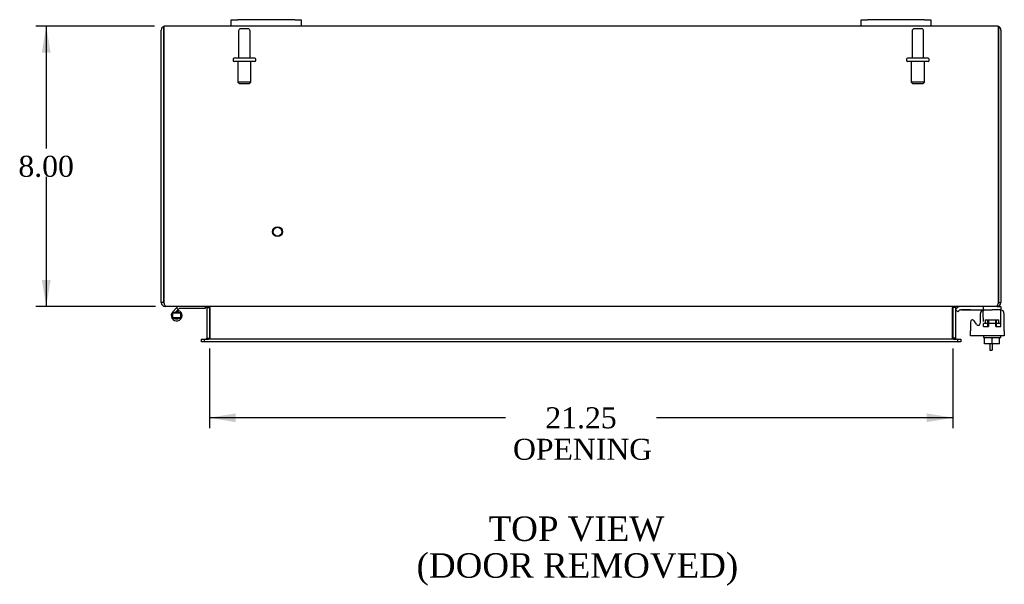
# Model space of a CAD drawing. Header units: inches. Extents: x 4 to 147, y 4 to 97.
# Tile 4 of 8: x 30 to 59, y 67 to 83. Entities that reach past the tile are written whole.
import ezdxf
from ezdxf.enums import TextEntityAlignment as Align

# ---------------------------------------------------------------- set-up
doc = ezdxf.new("R2010")
doc.units = ezdxf.units.IN
doc.header["$MEASUREMENT"] = 0
for name, color, linetype in [('COM40153-1', 7, 'CONTINUOUS'), ('COM42667', 7, 'CONTINUOUS'), ('COM42780', 7, 'CONTINUOUS'), ('COM48440', 7, 'CONTINUOUS'), ('DEFAULT', 7, 'CONTINUOUS'), ('FET07710', 7, 'CONTINUOUS'), ('HNG10620-20B', 7, 'CONTINUOUS'), ('HNG10620-20P', 7, 'CONTINUOUS'), ('SCC19011', 7, 'CONTINUOUS'), ('STD21878', 7, 'CONTINUOUS'), ('STD26094', 7, 'CONTINUOUS'), ('WAF25035', 7, 'CONTINUOUS')]:
    doc.layers.add(name, color=color, linetype=linetype)
doc.styles.add('SEACAD_TIMES_NEW_ROMAN', font='times.ttf')

# ---------------------------------------------------------------- blocks, each defined once
blk = doc.blocks.new('GDIMGGROUP4')
at = {"layer": 'DEFAULT', "linetype": 'Continuous'}
for points in [[(31.052, 81.755), (31.302, 81.755), (31.177, 82.505)], [(31.052, 75.255), (31.177, 74.505), (31.302, 75.255)]]:
    blk.add_hatch(color=136, dxfattribs=at).paths.add_polyline_path(points)
at = {"layer": 'DEFAULT', "color": 136, "linetype": 'Continuous'}
for p, q in [((34.274, 82.505), (30.877, 82.505)), ((31.177, 82.505), (31.177, 79.015)), ((31.177, 78.205), (31.177, 74.505)), ((34.3, 74.505), (30.877, 74.505))]:
    blk.add_line(p, q, dxfattribs=at)
at = {"layer": 'DEFAULT', "color": 136, "linetype": 'Continuous', "style": 'SEACAD_TIMES_NEW_ROMAN'}
blk.add_text('8.00', height=0.6, dxfattribs=at).set_placement((30.381, 78.805), align=Align.TOP_LEFT)
blk = doc.blocks.new('GDIMGGROUP18')
at = {"layer": 'DEFAULT', "linetype": 'Continuous'}
for points in [[(36.591, 71.198), (36.591, 71.448), (35.841, 71.323)], [(56.341, 71.198), (57.091, 71.323), (56.341, 71.448)]]:
    blk.add_hatch(color=136, dxfattribs=at).paths.add_polyline_path(points)
at = {"layer": 'DEFAULT', "color": 136, "linetype": 'Continuous'}
for p, q in [((35.841, 73.3), (35.841, 71.023)), ((57.091, 73.3), (57.091, 71.023)), ((44.309, 71.323), (35.841, 71.323)), ((57.091, 71.323), (48.624, 71.323))]:
    blk.add_line(p, q, dxfattribs=at)
at = {"layer": 'DEFAULT', "color": 136, "linetype": 'Continuous', "style": 'SEACAD_TIMES_NEW_ROMAN'}
for s, p in [('21.25', (45.443, 71.623)), ('OPENING', (44.519, 70.723))]:
    blk.add_text(s, height=0.6, dxfattribs=at).set_placement(p, align=Align.TOP_LEFT)

msp = doc.modelspace()

# ---------------------------------------------------------------- linework, layer by layer
at = {"layer": 'COM40153-1', "color": 7}
for p, q in [((58.144, 73.433), (58.144, 73.255)), ((58.144, 73.255), (58.216, 73.255)), ((58.216, 73.433), (58.216, 73.255))]:
    msp.add_line(p, q, dxfattribs=at)
at = {"layer": 'COM42667', "color": 7}
for p, q in [((57.592, 74.058), (57.592, 73.802)), ((57.766, 73.993), (57.703, 74.09)), ((57.876, 74.285), (57.876, 74.025)), ((58.562, 73.802), (58.562, 74.285)), ((57.592, 73.659), (57.592, 73.802)), ((58.562, 73.802), (58.562, 73.659)), ((58.562, 73.659), (57.592, 73.659))]:
    msp.add_line(p, q, dxfattribs=at)
for centre, radius, start, end in [((58.001, 74.285), 0.125, 90, 180), ((58.437, 74.285), 0.125, 0, 90), ((57.652, 74.058), 0.06, 32.8455, 180), ((57.816, 74.025), 0.06, 212.8455, 0)]:
    msp.add_arc(centre, radius, start, end, dxfattribs=at)
at = {"layer": 'COM42780', "color": 7}
for p, q in [((57.163, 74.413), (57.214, 74.463)), ((57.163, 74.413), (57.231, 74.345)), ((57.231, 74.345), (57.281, 74.396)), ((57.315, 74.41), (58.213, 74.41)), ((57.348, 74.411), (57.348, 74.41)), ((57.348, 74.411), (57.408, 74.411)), ((57.408, 74.411), (57.408, 74.41)), ((57.408, 74.411), (57.437, 74.411)), ((57.437, 74.411), (57.437, 74.41)), ((57.437, 74.411), (57.598, 74.411)), ((57.549, 74.411), (57.549, 74.41)), ((57.598, 74.411), (57.598, 74.41)), ((57.963, 74.364), (57.963, 74.489)), ((58.463, 74.41), (58.213, 74.41)), ((58.358, 74.505), (58.463, 74.505)), ((58.463, 74.505), (58.463, 74.41)), ((58.463, 74.407), (58.463, 74.41)), ((58.463, 74.363), (58.463, 74.407)), ((58.463, 74.073), (58.463, 74.363)), ((57.963, 74.028), (58.463, 74.028)), ((57.963, 73.933), (57.963, 74.019)), ((58.018, 74.123), (58.408, 74.123)), ((58.018, 74.123), (58.018, 74.028)), ((58.088, 73.933), (58.088, 74.123)), ((58.107, 74.123), (58.107, 73.933)), ((58.32, 73.933), (58.32, 74.123)), ((58.338, 73.933), (58.338, 74.123)), ((58.408, 74.028), (58.408, 74.123)), ((58.463, 73.933), (58.463, 74.073)), ((57.963, 73.933), (58.107, 73.933)), ((58.32, 73.933), (58.421, 73.933)), ((58.434, 73.933), (58.463, 73.933))]:
    msp.add_line(p, q, dxfattribs=at)
for radius in [0.143, 0.048]:
    msp.add_arc((57.315, 74.362), radius, 90, 135, dxfattribs=at)
msp.add_ellipse((57.713, 73.405), major_axis=(0, 14.322), ratio=0.017455, start_param=-1.524085, end_param=-1.503851, dxfattribs=at)
msp.add_open_spline([(57.96, 74.402), (57.96, 74.404), (57.959, 74.405), (57.958, 74.409), (57.956, 74.41), (57.955, 74.41)], degree=3, knots=[0.6179659, 0.6179659, 0.6179659, 0.6179659, 0.75, 0.75, 1, 1, 1, 1], dxfattribs=at)
at = {"layer": 'COM48440', "color": 7}
for p, q in [((34.538, 82.397), (34.538, 82.499)), ((34.538, 82.499), (34.538, 82.397)), ((36.466, 82.505), (34.574, 82.505)), ((54.466, 82.505), (38.466, 82.505)), ((58.358, 82.505), (56.466, 82.505)), ((58.394, 82.397), (58.394, 82.499)), ((58.394, 82.499), (58.394, 82.397)), ((34.466, 74.613), (34.466, 82.397)), ((34.538, 82.397), (34.538, 74.613)), ((34.538, 74.613), (34.538, 82.397)), ((58.394, 74.613), (58.394, 82.397)), ((58.394, 82.397), (58.394, 74.613)), ((58.466, 82.397), (58.466, 74.613)), ((34.538, 74.613), (34.466, 74.613)), ((58.394, 74.613), (58.466, 74.613)), ((34.574, 74.529), (34.574, 74.505)), ((34.599, 74.505), (34.574, 74.505)), ((58.333, 74.505), (34.6, 74.505)), ((35.769, 74.469), (35.769, 73.6)), ((35.769, 74.469), (35.841, 74.469)), ((35.841, 74.469), (35.841, 73.6)), ((35.855, 74.469), (35.855, 73.6)), ((57.078, 73.6), (57.078, 74.469)), ((57.163, 74.469), (57.091, 74.469)), ((57.091, 74.469), (57.091, 73.6)), ((57.163, 74.469), (57.163, 73.6)), ((58.358, 74.505), (58.334, 74.505)), ((58.358, 74.529), (58.358, 74.505)), ((35.611, 73.492), (35.611, 73.564)), ((35.611, 73.564), (35.687, 73.564)), ((35.687, 73.492), (35.611, 73.492)), ((35.695, 73.564), (35.687, 73.564)), ((35.695, 73.492), (35.687, 73.492)), ((35.695, 73.564), (35.74, 73.564)), ((35.695, 73.564), (35.695, 73.492)), ((35.74, 73.492), (35.695, 73.492)), ((57.193, 73.564), (35.74, 73.564)), ((57.193, 73.492), (35.74, 73.492)), ((35.769, 73.6), (35.841, 73.6)), ((57.163, 73.6), (57.091, 73.6)), ((57.193, 73.564), (57.238, 73.564)), ((57.238, 73.492), (57.193, 73.492)), ((57.238, 73.564), (57.245, 73.564)), ((57.238, 73.492), (57.238, 73.564)), ((57.238, 73.492), (57.245, 73.492)), ((57.245, 73.564), (57.321, 73.564)), ((57.321, 73.492), (57.245, 73.492)), ((57.321, 73.564), (57.321, 73.492))]:
    msp.add_line(p, q, dxfattribs=at)
for centre, radius, start, end in [((34.574, 82.397), 0.108, 109.4712, 180), ((34.574, 82.397), 0.108, 90, 109.4712), ((58.358, 82.397), 0.108, 70.5288, 90), ((58.358, 82.397), 0.108, 0, 70.5288), ((34.574, 74.613), 0.108, 180, 270), ((34.574, 74.613), 0.036, 180, 218.7233), ((58.358, 74.613), 0.108, 270, 0), ((58.358, 74.613), 0.036, 321.2767, 0), ((35.733, 74.469), 0.036, 0, 90), ((35.733, 74.469), 0.108, 0, 10.3965), ((57.199, 74.469), 0.108, 169.6031, 180), ((57.199, 74.469), 0.036, 90, 180), ((35.733, 73.6), 0.036, 270, 0), ((35.733, 73.6), 0.108, 349.6015, 0), ((57.199, 73.6), 0.108, 180, 190.3994), ((57.199, 73.6), 0.036, 180, 270)]:
    msp.add_arc(centre, radius, start, end, dxfattribs=at)
for centre, start_param, end_param in [((34.574, 82.397), 3.141593, 3.48143), ((58.358, 82.397), 2.801756, 3.141593)]:
    msp.add_ellipse(centre, major_axis=(0, -0.108), ratio=0.997813, start_param=start_param, end_param=end_param, dxfattribs=at)
for points, knots in [([(34.6, 74.505), (34.595, 74.505), (34.59, 74.508), (34.58, 74.518), (34.574, 74.526), (34.564, 74.546), (34.559, 74.558), (34.549, 74.585), (34.544, 74.599), (34.538, 74.613)], [0, 0, 0, 0, 0.25, 0.25, 0.5, 0.5, 0.75, 0.75, 1, 1, 1, 1]), ([(58.394, 74.613), (58.389, 74.599), (58.384, 74.585), (58.374, 74.558), (58.369, 74.546), (58.358, 74.526), (58.353, 74.518), (58.343, 74.508), (58.338, 74.505), (58.333, 74.505)], [0, 0, 0, 0, 0.25, 0.25, 0.5, 0.5, 0.75, 0.75, 1, 1, 1, 1]), ([(35.855, 74.469), (35.855, 74.471), (35.854, 74.473), (35.853, 74.476), (35.852, 74.478), (35.848, 74.482), (35.844, 74.485), (35.836, 74.49), (35.831, 74.492), (35.822, 74.495), (35.817, 74.497), (35.803, 74.5), (35.793, 74.502), (35.772, 74.504), (35.762, 74.505), (35.751, 74.505)], [0, 0, 0, 0, 0.0625, 0.0625, 0.125, 0.125, 0.25, 0.25, 0.375, 0.375, 0.5, 0.5, 0.75, 0.75, 1, 1, 1, 1]), ([(57.181, 74.505), (57.171, 74.505), (57.161, 74.504), (57.14, 74.502), (57.13, 74.5), (57.115, 74.497), (57.111, 74.495), (57.101, 74.492), (57.097, 74.49), (57.089, 74.485), (57.085, 74.482), (57.081, 74.478), (57.08, 74.476), (57.078, 74.473), (57.078, 74.471), (57.078, 74.469)], [0, 0, 0, 0, 0.25, 0.25, 0.5, 0.5, 0.625, 0.625, 0.75, 0.75, 0.875, 0.875, 0.9375, 0.9375, 1, 1, 1, 1]), ([(35.751, 73.564), (35.762, 73.564), (35.772, 73.564), (35.793, 73.567), (35.803, 73.568), (35.817, 73.572), (35.822, 73.573), (35.831, 73.577), (35.836, 73.579), (35.844, 73.584), (35.848, 73.586), (35.852, 73.591), (35.853, 73.593), (35.854, 73.596), (35.855, 73.598), (35.855, 73.6)], [0, 0, 0, 0, 0.25, 0.25, 0.5, 0.5, 0.625, 0.625, 0.75, 0.75, 0.875, 0.875, 0.9375, 0.9375, 1, 1, 1, 1]), ([(57.078, 73.6), (57.078, 73.598), (57.078, 73.596), (57.08, 73.593), (57.081, 73.591), (57.085, 73.586), (57.089, 73.584), (57.097, 73.579), (57.101, 73.577), (57.111, 73.573), (57.115, 73.572), (57.13, 73.568), (57.14, 73.567), (57.161, 73.564), (57.171, 73.564), (57.181, 73.564)], [0, 0, 0, 0, 0.0625, 0.0625, 0.125, 0.125, 0.25, 0.25, 0.375, 0.375, 0.5, 0.5, 0.75, 0.75, 1, 1, 1, 1])]:
    msp.add_open_spline(points, degree=3, knots=knots, dxfattribs=at)
at = {"layer": 'FET07710', "color": 7}
for p, q in [((36.466, 82.692), (36.654, 82.692)), ((36.466, 82.505), (36.466, 82.692)), ((36.654, 82.505), (36.466, 82.505)), ((38.279, 82.692), (36.654, 82.692)), ((38.279, 82.505), (36.654, 82.505)), ((38.279, 82.692), (38.466, 82.692)), ((38.466, 82.505), (38.279, 82.505)), ((38.466, 82.692), (38.466, 82.505)), ((54.466, 82.692), (54.654, 82.692)), ((54.466, 82.505), (54.466, 82.692)), ((54.654, 82.505), (54.466, 82.505)), ((56.279, 82.692), (54.654, 82.692)), ((56.279, 82.505), (54.654, 82.505)), ((56.279, 82.692), (56.466, 82.692)), ((56.466, 82.505), (56.279, 82.505)), ((56.466, 82.692), (56.466, 82.505))]:
    msp.add_line(p, q, dxfattribs=at)
at = {"layer": 'HNG10620-20B', "color": 7}
for p, q in [((34.905, 74.461), (34.797, 74.352)), ((34.948, 74.419), (34.862, 74.333)), ((34.923, 74.479), (34.905, 74.461)), ((34.905, 74.461), (34.948, 74.419)), ((34.951, 74.39), (34.933, 74.333)), ((34.966, 74.436), (34.948, 74.419)), ((35.721, 74.445), (34.986, 74.445)), ((35.721, 74.505), (35.721, 74.445))]:
    msp.add_line(p, q, dxfattribs=at)
for centre, radius, start, end in [((34.905, 74.244), 0.154, 135, 72.8181), ((34.986, 74.416), 0.089, 90, 135), ((34.986, 74.416), 0.029, 90, 135)]:
    msp.add_arc(centre, radius, start, end, dxfattribs=at)
at = {"layer": 'HNG10620-20P', "color": 7}
for p, q in [((34.79, 74.309), (34.79, 74.179)), ((35.02, 74.309), (34.79, 74.309)), ((35.02, 74.179), (35.02, 74.309)), ((35.02, 74.179), (34.79, 74.179))]:
    msp.add_line(p, q, dxfattribs=at)
for centre, start, end in [((34.91, 74.075), 90.9722, 117.1004), ((34.901, 74.075), 62.9012, 89.0261), ((34.91, 74.412), 242.9006, 269.0262), ((34.901, 74.412), 270.9722, 297.1006)]:
    msp.add_arc(centre, 0.262, start, end, dxfattribs=at)
at = {"layer": 'SCC19011', "color": 7}
for p, q in [((57.998, 73.433), (57.998, 73.614)), ((58.213, 73.433), (58.213, 73.614)), ((58.428, 73.433), (58.428, 73.614)), ((58.213, 73.433), (57.998, 73.433)), ((58.428, 73.433), (58.213, 73.433))]:
    msp.add_line(p, q, dxfattribs=at)
at = {"layer": 'STD21878', "color": 7}
for radius in [0.141, 0.125]:
    msp.add_circle((37.788, 76.637), radius, dxfattribs=at)
at = {"layer": 'STD26094', "color": 7}
for p, q in [((36.676, 82.373), (36.676, 81.596)), ((36.946, 82.433), (36.736, 82.433)), ((37.006, 81.596), (37.006, 82.373)), ((55.926, 82.373), (55.926, 81.596)), ((56.196, 82.433), (55.986, 82.433)), ((56.256, 81.596), (56.256, 82.373)), ((36.516, 81.566), (36.516, 81.526)), ((37.136, 81.596), (36.546, 81.596)), ((37.136, 81.496), (36.546, 81.496)), ((36.654, 81.496), (36.654, 80.908)), ((37.029, 80.908), (37.029, 81.496)), ((37.166, 81.526), (37.166, 81.566)), ((55.766, 81.566), (55.766, 81.526)), ((56.386, 81.596), (55.796, 81.596)), ((56.386, 81.496), (55.796, 81.496)), ((55.904, 81.496), (55.904, 80.908)), ((56.279, 80.908), (56.279, 81.496)), ((56.416, 81.526), (56.416, 81.566)), ((37.029, 80.908), (36.654, 80.908)), ((36.654, 80.908), (36.691, 80.871)), ((36.691, 80.871), (36.991, 80.871)), ((36.991, 80.871), (37.029, 80.908)), ((56.279, 80.908), (55.904, 80.908)), ((55.904, 80.908), (55.941, 80.871)), ((55.941, 80.871), (56.241, 80.871)), ((56.241, 80.871), (56.279, 80.908))]:
    msp.add_line(p, q, dxfattribs=at)
for centre, radius, start, end in [((36.736, 82.373), 0.06, 90, 180), ((36.946, 82.373), 0.06, 0, 90), ((55.986, 82.373), 0.06, 90, 180), ((56.196, 82.373), 0.06, 0, 90), ((36.546, 81.566), 0.03, 90, 180), ((36.546, 81.526), 0.03, 180, 270), ((37.136, 81.566), 0.03, 0, 90), ((37.136, 81.526), 0.03, 270, 0), ((55.796, 81.566), 0.03, 90, 180), ((55.796, 81.526), 0.03, 180, 270), ((56.386, 81.566), 0.03, 0, 90), ((56.386, 81.526), 0.03, 270, 0)]:
    msp.add_arc(centre, radius, start, end, dxfattribs=at)
at = {"layer": 'WAF25035', "color": 7}
for p, q in [((57.963, 73.659), (57.963, 73.614)), ((57.963, 73.614), (58.463, 73.614)), ((58.463, 73.614), (58.463, 73.659))]:
    msp.add_line(p, q, dxfattribs=at)

# ---------------------------------------------------------------- block references
at = {"layer": 'DEFAULT', "color": 7}
for name in ['GDIMGGROUP4', 'GDIMGGROUP18']:
    msp.add_blockref(name, (0, 0), dxfattribs=at)

# ---------------------------------------------------------------- texts
at = {"layer": 'DEFAULT', "color": 7, "style": 'SEACAD_TIMES_NEW_ROMAN'}
for s, p in [('TOP VIEW', (43.821, 68.504)), ('(DOOR REMOVED)', (41.764, 67.454))]:
    msp.add_text(s, height=0.7, dxfattribs=at).set_placement(p, align=Align.TOP_LEFT)

doc.saveas('drawing.dxf')
